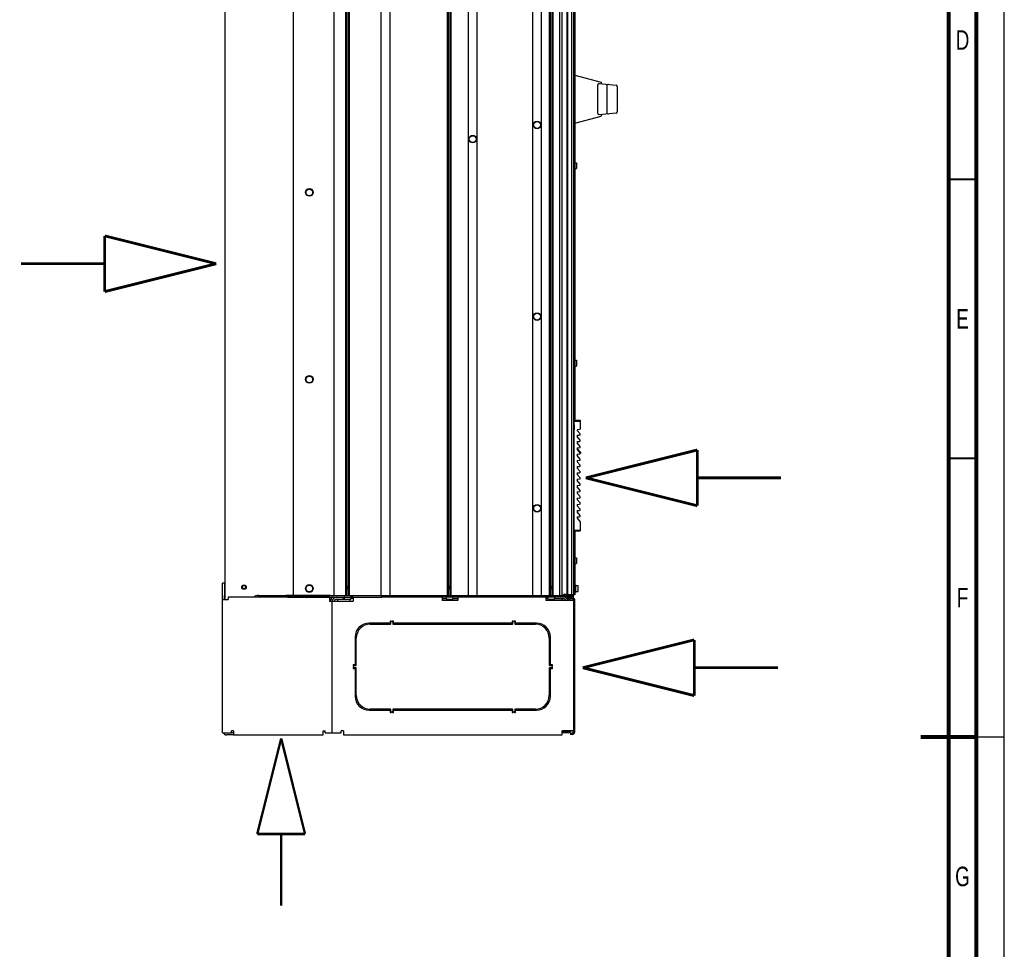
# Paper-space layout 'SUBMITTAL_E2H_2_1' of a CAD drawing. Header units: millimetres. Extents: x 0 to 841, y 0 to 594.
# Tile 56 of 67: x 664 to 841, y 259 to 426. Entities that reach past the tile are written whole.
import ezdxf

# ---------------------------------------------------------------- set-up
doc = ezdxf.new("R2010")
doc.units = ezdxf.units.MM
doc.header["$LTSCALE"] = 46.255
doc.linetypes.add('CENTER', pattern=[0.6, 0.375, -0.075, 0.075, -0.075])
doc.linetypes.add('DASHED', pattern=[0.2, 0.1, -0.1])
doc.layers.get('0').update_dxf_attribs({"linetype": 'CONTINUOUS'})
for name, color, linetype in [('002___PRT_ALL_AXES', 7, 'CONTINUOUS'), ('02___PRT_ALL_AXES', 7, 'CONTINUOUS'), ('CHAMFERS', 7, 'CONTINUOUS'), ('DATUM', 7, 'CONTINUOUS'), ('DEFAULT_1', 7, 'CENTER'), ('DRAFTS', 7, 'CONTINUOUS'), ('NOTES', 7, 'CONTINUOUS'), ('ROUNDS', 7, 'CONTINUOUS')]:
    doc.layers.add(name, color=color, linetype=linetype)
doc.styles.get("Standard").update_dxf_attribs({"font": 'txt', "width": 0.725})

psp = doc.layouts.new('SUBMITTAL_E2H_2_1')

# ---------------------------------------------------------------- linework, layer by layer
at = {"color": 7, "linetype": 'CONTINUOUS'}
for p, q in [((841, 0), (841, 594)), ((841, 0), (841, 594)), ((713.48, 322.39), (713.48, 547.39)), ((720.82, 322.39), (720.82, 547.39)), ((722.86, 322.39), (722.86, 547.39)), ((723.05, 322.39), (723.05, 547.39)), ((723.34, 322.39), (723.34, 547.39)), ((723.53, 322.39), (723.53, 547.39)), ((729.23, 322.39), (729.23, 547.39)), ((730.82, 322.39), (730.82, 547.39)), ((741.13, 322.39), (741.13, 547.39)), ((741.32, 322.39), (741.32, 547.39)), ((741.61, 322.39), (741.61, 547.39)), ((741.8, 322.39), (741.8, 547.39)), ((744.86, 322.39), (744.86, 547.39)), ((746.45, 322.39), (746.45, 547.39)), ((756.41, 322.39), (756.41, 547.39)), ((758, 322.39), (758, 547.39)), ((759.4, 322.39), (759.4, 547.39)), ((759.59, 322.39), (759.59, 547.39)), ((759.88, 322.39), (759.88, 547.39)), ((760.06, 322.39), (760.06, 547.39)), ((761.22, 547.39), (761.22, 322.39)), ((761.64, 547.39), (761.64, 322.39)), ((763.76, 547.24), (763.76, 322.55)), ((763.95, 400), (764.27, 400)), ((764.28, 399.98), (764.28, 398.97)), ((763.95, 398.96), (764.27, 398.96)), ((763.95, 364.58), (764.27, 364.58)), ((764.28, 364.57), (764.28, 363.55)), ((763.95, 363.54), (764.27, 363.54)), ((764.83, 352.15), (764.37, 352.11)), ((764.37, 352.11), (764.37, 351.99)), ((764.91, 351.36), (764.37, 351.99)), ((764.37, 351.12), (764.83, 351.16)), ((764.37, 351.12), (764.37, 350.87)), ((764.91, 350.24), (764.37, 350.87)), ((764.37, 349.99), (764.83, 350.03)), ((764.37, 349.99), (764.37, 349.74)), ((764.91, 349.11), (764.37, 349.74)), ((764.37, 348.87), (764.83, 348.91)), ((764.37, 348.87), (764.37, 348.62)), ((764.91, 347.99), (764.37, 348.62)), ((764.37, 347.74), (764.83, 347.78)), ((764.37, 347.74), (764.37, 347.49)), ((764.91, 346.86), (764.37, 347.49)), ((764.37, 346.61), (764.83, 346.65)), ((764.37, 346.61), (764.37, 346.36)), ((764.91, 345.73), (764.37, 346.36)), ((764.37, 345.49), (764.83, 345.53)), ((764.37, 345.49), (764.37, 345.24)), ((764.91, 344.61), (764.37, 345.24)), ((764.37, 344.36), (764.83, 344.4)), ((764.37, 344.36), (764.37, 344.11)), ((764.91, 343.48), (764.37, 344.11)), ((764.37, 343.24), (764.83, 343.28)), ((764.37, 343.24), (764.37, 342.99)), ((764.91, 342.36), (764.37, 342.99)), ((764.37, 342.11), (764.83, 342.15)), ((764.37, 342.11), (764.37, 341.86)), ((764.91, 341.23), (764.37, 341.86)), ((764.37, 340.99), (764.83, 341.03)), ((764.37, 340.99), (764.37, 340.74)), ((764.91, 340.11), (764.37, 340.74)), ((764.37, 339.86), (764.83, 339.9)), ((764.37, 339.86), (764.37, 339.61)), ((764.91, 338.98), (764.37, 339.61)), ((764.37, 338.73), (764.83, 338.77)), ((764.37, 338.73), (764.37, 338.48)), ((764.91, 337.85), (764.37, 338.48)), ((764.37, 337.61), (764.83, 337.65)), ((764.37, 337.61), (764.37, 337.36)), ((764.91, 336.73), (764.37, 337.36)), ((764.37, 336.48), (764.83, 336.52)), ((764.37, 336.48), (764.37, 336.23)), ((764.37, 336.23), (764.91, 335.6)), ((763.76, 334.43), (763.79, 334.43)), ((763.76, 334.36), (763.79, 334.36)), ((763.95, 329.16), (764.27, 329.16)), ((764.28, 329.15), (764.28, 328.14)), ((763.95, 328.12), (764.27, 328.12)), ((723.2, 324.09), (723.05, 323.84)), ((723.34, 323.57), (723.05, 323.57)), ((723.2, 324.09), (723.34, 323.84)), ((741.46, 324.09), (741.32, 323.84)), ((741.61, 323.57), (741.32, 323.57)), ((741.46, 324.09), (741.61, 323.84)), ((759.73, 324.09), (759.59, 323.84)), ((759.88, 323.57), (759.59, 323.57)), ((759.73, 324.09), (759.88, 323.84)), ((763.95, 324.32), (764.07, 324.32)), ((764.07, 324.32), (764.07, 322.95)), ((764.07, 323.86), (764.08, 323.86)), ((764.07, 323.41), (764.08, 323.41)), ((764.08, 324.16), (764.52, 324.16)), ((764.08, 324.16), (764.08, 323.12)), ((764.53, 324.14), (764.53, 323.13)), ((701.14, 321.64), (701.14, 322.39)), ((712.49, 322.09), (718.88, 322.09)), ((723.6, 321.65), (722.79, 321.65)), ((729.36, 322.39), (757.92, 322.39)), ((729.36, 322.38), (729.36, 322.39)), ((729.36, 322.38), (757.87, 322.38)), ((730.7, 322.38), (730.7, 322.39)), ((741.87, 321.65), (741.06, 321.65)), ((744.98, 322.38), (744.98, 322.39)), ((746.32, 322.38), (746.32, 322.39)), ((756.58, 322.38), (756.58, 322.39)), ((757.92, 322.38), (757.92, 322.39)), ((759.08, 321.81), (759.08, 322.09)), ((760.14, 321.65), (759.33, 321.65)), ((761.46, 322.39), (761.64, 322.39)), ((762.49, 321.82), (762.33, 321.96)), ((762.75, 321.76), (762.68, 321.76)), ((763.26, 322.39), (763.32, 322.39)), ((763.41, 322.42), (763.32, 322.42)), ((763.41, 322.49), (763.41, 322.42)), ((763.7, 322.55), (763.76, 322.55)), ((763.93, 321.59), (763.93, 297.93)), ((763.95, 322.95), (764.07, 322.95)), ((764.08, 323.12), (764.52, 323.12)), ((720.03, 321.41), (719.95, 321.41)), ((762.85, 297.77), (761.7, 297.77))]:
    psp.add_line(p, q, dxfattribs=at)
at = {"color": 3, "linetype": 'CONTINUOUS'}
for p, q in [((701.2, 552.39), (701.2, 321.64)), ((700.76, 297.77), (700.76, 322.39)), ((700.76, 321.64), (701.76, 321.64)), ((719.95, 322.08), (701.76, 322.08)), ((701.76, 322.08), (701.76, 321.64)), ((719.95, 322.08), (719.95, 321.34)), ((724.18, 322.09), (724.18, 321.34)), ((730.7, 322.09), (729.36, 322.09)), ((740.19, 322.09), (740.19, 321.47)), ((742.96, 321.47), (740.19, 321.47)), ((742.96, 322.09), (742.96, 321.47)), ((746.32, 322.09), (744.98, 322.09)), ((757.87, 322.09), (756.53, 322.09)), ((758.78, 322.09), (758.78, 321.47)), ((763.7, 321.47), (758.78, 321.47)), ((761.94, 322.51), (762.51, 322.51)), ((761.94, 322.39), (761.94, 322.51)), ((762.31, 321.6), (762.14, 321.74)), ((763.11, 322.38), (763.11, 322.49)), ((763.7, 321.59), (763.7, 297.93)), ((719.95, 321.34), (724.18, 321.34)), ((720.45, 297.77), (720.45, 321.34)), ((700.76, 297.77), (702.39, 297.77)), ((702.76, 298.14), (702.39, 298.14)), ((702.39, 297.77), (702.39, 298.14)), ((702.76, 298.14), (702.76, 297.39)), ((702.76, 297.39), (718.82, 297.39)), ((718.82, 298.14), (719.2, 298.14)), ((718.82, 297.39), (718.82, 298.14)), ((719.2, 297.77), (719.2, 298.14)), ((719.2, 297.77), (722.07, 297.77)), ((722.45, 298.14), (722.07, 298.14)), ((722.07, 297.77), (722.07, 298.14)), ((722.45, 298.14), (722.45, 297.39)), ((722.45, 297.39), (761.7, 297.39)), ((763.7, 298.14), (761.7, 298.14)), ((761.7, 297.39), (761.7, 298.14)), ((762.85, 298.01), (761.7, 298.01))]:
    psp.add_line(p, q, dxfattribs=at)
at = {"color": 7, "linetype": 'DASHED'}
psp.add_line((841, 297), (836, 297), dxfattribs=at)
at = {"color": 7, "linetype": 'CONTINUOUS'}
for points, const_width in [([(836, 5), (836, 589)], 0.7), ([(831, 10), (831, 584)], 0.7), ([(831, 397), (836, 397)], 0.35), ([(831, 347), (836, 347)], 0.35), ([(836, 297), (826, 297)], 0.7)]:
    psp.add_lwpolyline(points, dxfattribs=dict(at, const_width=const_width))
at = {"color": 40, "linetype": 'CONTINUOUS'}
for points, const_width in [([(765.93, 343.48), (785.93, 348.48)], 0.5), ([(785.93, 338.48), (785.93, 348.48)], 0.5), ([(765.93, 343.48), (785.93, 338.48)], 0.5), ([(785.93, 343.48), (800.93, 343.48)], 0.5), ([(765.39, 309.43), (785.39, 314.43)], 0.5), ([(785.39, 304.43), (785.39, 314.43)], 0.5), ([(765.39, 309.43), (785.39, 304.43)], 0.5), ([(785.39, 309.43), (800.39, 309.43)], 0.5), ([(711.29, 296.75), (707, 279.61)], 0.429), ([(711.29, 296.75), (715.57, 279.61)], 0.429), ([(707, 279.61), (715.57, 279.61)], 0.429), ([(711.29, 279.61), (711.29, 266.75)], 0.429)]:
    psp.add_lwpolyline(points, dxfattribs=dict(at, const_width=const_width))
at = {"color": 7, "linetype": 'CONTINUOUS'}
for centre in [(757.2, 406.77), (745.65, 404.23), (757.2, 372.39), (757.2, 338.02)]:
    psp.add_circle(centre, 0.613, dxfattribs=at)
at = {"color": 3, "linetype": 'CONTINUOUS'}
psp.add_circle((704.62, 323.89), 0.312, dxfattribs=at)
at = {"color": 7, "linetype": 'CONTINUOUS'}
for centre, radius, start, end in [((764.27, 399.98), 0.0125, 0, 90), ((764.27, 398.97), 0.0125, 270, 360), ((764.27, 364.57), 0.0125, 0, 90), ((764.27, 363.55), 0.0125, 270, 360), ((764.82, 352.27), 0.125, 275, 360), ((764.82, 351.28), 0.125, 275, 40.6013), ((764.82, 350.16), 0.125, 275, 40.6013), ((764.82, 349.03), 0.125, 275, 40.6013), ((764.82, 347.9), 0.125, 275, 40.6013), ((764.82, 346.78), 0.125, 275, 40.6013), ((764.82, 345.65), 0.125, 275, 40.6013), ((764.82, 344.53), 0.125, 275, 40.6013), ((764.82, 343.4), 0.125, 275, 40.6013), ((764.82, 342.28), 0.125, 275, 40.6013), ((764.82, 341.15), 0.125, 275, 40.6013), ((764.82, 340.02), 0.125, 275, 40.6013), ((764.82, 338.9), 0.125, 275, 40.6013), ((764.82, 337.77), 0.125, 275, 40.6013), ((764.82, 336.65), 0.125, 275, 40.6013), ((764.82, 335.52), 0.125, 0, 40.6013), ((764.27, 329.15), 0.0125, 0, 90), ((764.27, 328.14), 0.0125, 270, 360), ((764.52, 324.14), 0.0125, 0, 90), ((720.03, 321.66), 0.25, 270, 360), ((721.2, 321.34), 0.375, 90, 180), ((722.79, 321.84), 0.188, 180, 270), ((723.6, 321.84), 0.188, 270, 360), ((741.06, 321.84), 0.188, 180, 270), ((741.87, 321.84), 0.188, 270, 360), ((759.33, 321.84), 0.188, 180, 270), ((760.14, 321.84), 0.188, 270, 360), ((761.96, 321.52), 0.575, 50, 90), ((762.68, 322.04), 0.287, 230, 270), ((762.75, 321.18), 0.575, 30.5989, 90), ((763.46, 321.59), 0.475, 0, 90), ((764.52, 323.13), 0.0125, 270, 360), ((762.85, 298.24), 0.475, 270, 347.9497), ((763.46, 297.93), 0.475, 270, 360)]:
    psp.add_arc(centre, radius, start, end, dxfattribs=at)
at = {"color": 3, "linetype": 'CONTINUOUS'}
for centre, radius, start, end in [((721.2, 321.34), 0.75, 90, 180), ((761.96, 321.52), 0.287, 50, 90), ((762.68, 322.04), 0.575, 230, 256.6667), ((763.46, 321.59), 0.237, 0, 90), ((701.51, 298.14), 0.75, 210.3548, 270), ((762.85, 298.24), 0.237, 270, 334.78), ((763.46, 297.93), 0.237, 270, 360)]:
    psp.add_arc(centre, radius, start, end, dxfattribs=at)
at = {"layer": '002___PRT_ALL_AXES', "color": 7, "linetype": 'CONTINUOUS'}
for p, q in [((761.64, 547.39), (761.64, 322.39)), ((721.42, 321.72), (721.42, 321.34)), ((723.59, 321.65), (723.59, 321.34)), ((759.5, 321.47), (759.5, 321.65)), ((761.91, 322.39), (761.64, 322.39)), ((761.67, 321.47), (761.67, 321.81)), ((762.51, 322.58), (761.91, 322.58)), ((761.91, 322.58), (761.91, 322.39)), ((763.32, 322.39), (763.32, 322.49))]:
    psp.add_line(p, q, dxfattribs=at)
psp.add_circle((704.62, 323.89), 0.406, dxfattribs=at)
at = {"layer": '02___PRT_ALL_AXES', "color": 7, "linetype": 'CONTINUOUS'}
for p, q in [((720.35, 321.94), (719.95, 321.94)), ((720.28, 321.94), (720.28, 321.66)), ((720.35, 321.94), (720.35, 322.09))]:
    psp.add_line(p, q, dxfattribs=at)
for centre in [(757.2, 406.77), (745.65, 404.23), (757.2, 372.39), (757.2, 338.02)]:
    psp.add_circle(centre, 0.675, dxfattribs=at)
at = {"layer": 'CHAMFERS', "color": 7, "linetype": 'CONTINUOUS'}
for p, q in [((763.76, 353.83), (764.94, 353.81)), ((763.76, 353.64), (764.94, 353.62)), ((764.94, 353.81), (764.94, 352.27)), ((763.82, 333.92), (763.76, 334.95)), ((763.81, 334.1), (764.94, 334.18)), ((763.82, 333.92), (764.94, 333.99)), ((764.94, 335.52), (764.94, 333.99))]:
    psp.add_line(p, q, dxfattribs=at)
at = {"layer": 'DATUM', "color": 7, "linetype": 'CONTINUOUS'}
for p, q in [((762.51, 547.3), (762.51, 322.49)), ((761.96, 322.58), (761.96, 322.49)), ((762.35, 322.58), (762.35, 322.49))]:
    psp.add_line(p, q, dxfattribs=at)
for centre in [(716.34, 394.68), (716.34, 361.14), (716.34, 323.64)]:
    psp.add_circle(centre, 0.688, dxfattribs=at)
at = {"layer": 'DEFAULT_1', "color": 40, "linetype": 'CENTER', "const_width": 0.5}
for points in [[(699.64, 381.88), (679.64, 386.88)], [(679.64, 386.88), (679.64, 376.88)], [(679.64, 381.88), (664.64, 381.88)], [(699.64, 381.88), (679.64, 376.88)]]:
    psp.add_lwpolyline(points, dxfattribs=at)
at = {"layer": 'DRAFTS', "color": 7, "linetype": 'CONTINUOUS'}
for p, q in [((763.95, 415.7), (768.7, 414.43)), ((763.95, 407.08), (768.7, 408.36)), ((765, 348.07), (764.47, 348.69))]:
    psp.add_line(p, q, dxfattribs=at)
for centre, start, end in [((764.38, 348.61), 40.6013, 89.5), ((764.91, 347.99), 284.1362, 40.6013)]:
    psp.add_arc(centre, 0.125, start, end, dxfattribs=at)
at = {"layer": 'NOTES', "color": 7, "linetype": 'CONTINUOUS'}
for p, q in [((762.67, 547.3), (762.67, 322.49)), ((763.37, 547.3), (763.37, 322.49)), ((763.7, 547.3), (763.7, 322.49)), ((763.95, 491.13), (763.95, 353.83)), ((763.95, 333.92), (763.95, 322.49)), ((762.15, 322.49), (761.98, 322.49)), ((763.95, 322.49), (762.51, 322.49))]:
    psp.add_line(p, q, dxfattribs=at)
for centre in [(716.34, 394.68), (716.34, 361.14), (716.34, 323.64)]:
    psp.add_circle(centre, 0.594, dxfattribs=at)
at = {"layer": 'ROUNDS', "color": 7, "linetype": 'CONTINUOUS'}
for p, q in [((768.07, 408.86), (768.07, 413.93)), ((768.34, 414.18), (771.36, 413.91)), ((768.7, 414.43), (768.7, 414.15)), ((769.71, 413.78), (769.71, 409)), ((771.58, 413.66), (771.58, 409.12)), ((771.36, 408.87), (768.34, 408.61)), ((768.7, 408.64), (768.7, 408.36)), ((763.82, 352.99), (763.82, 352.18)), ((701.14, 324.62), (700.76, 324.62)), ((701.14, 324.62), (701.14, 322.39)), ((712.49, 322.09), (706.38, 322.09)), ((707.02, 322.38), (707.26, 322.38)), ((707.26, 322.09), (707.26, 322.38)), ((707.27, 322.39), (729.36, 322.39)), ((707.27, 322.39), (707.27, 322.38)), ((707.27, 322.38), (712.13, 322.38)), ((712.13, 322.09), (712.13, 322.38)), ((712.15, 322.39), (712.15, 322.38)), ((720.07, 322.38), (712.15, 322.38)), ((718.88, 322.09), (729.36, 322.09)), ((720.45, 322.09), (720.45, 322.39)), ((720.45, 322.38), (729.36, 322.38)), ((721.2, 321.72), (722.64, 321.72)), ((722.45, 321.72), (722.45, 322.09)), ((722.6, 322.03), (722.6, 321.84)), ((723.82, 321.72), (723.75, 321.72)), ((723.79, 322.03), (723.79, 321.84)), ((723.82, 321.72), (723.82, 322.09)), ((724.18, 322.08), (723.82, 322.08)), ((729.36, 322.09), (729.36, 322.38)), ((730.7, 322.09), (730.7, 322.38)), ((744.98, 322.09), (730.7, 322.09)), ((740.9, 322.08), (740.19, 322.08)), ((740.87, 322.03), (740.87, 321.84)), ((742.96, 322.08), (742.03, 322.08)), ((742.06, 322.03), (742.06, 321.84)), ((744.98, 322.09), (744.98, 322.38)), ((746.32, 322.09), (746.32, 322.38)), ((756.53, 322.09), (746.32, 322.09)), ((756.53, 322.09), (756.53, 322.38)), ((757.87, 322.09), (757.87, 322.38)), ((763.7, 322.09), (757.87, 322.09)), ((757.92, 322.39), (761.46, 322.39)), ((757.92, 322.38), (761.32, 322.38)), ((759.02, 322.08), (758.78, 322.08)), ((759.02, 321.84), (759.02, 322.09)), ((759.14, 322.03), (759.14, 321.84)), ((760.33, 322.03), (760.33, 321.84)), ((761.46, 322.39), (761.46, 322.38)), ((762.68, 322.07), (763.46, 322.07)), ((762.68, 321.83), (762.68, 322.07)), ((763.11, 322.39), (763.3, 322.39)), ((763.7, 322.09), (763.7, 322.38)), ((702.76, 297.77), (702.39, 297.77)), ((763.18, 297.69), (763.18, 297.46)), ((763.46, 297.46), (763.18, 297.46))]:
    psp.add_line(p, q, dxfattribs=at)
at = {"layer": 'ROUNDS', "color": 3, "linetype": 'CONTINUOUS'}
for p, q in [((700.76, 322.39), (700.76, 324.62)), ((707.27, 322.39), (707.19, 322.39)), ((707.26, 322.38), (707.27, 322.38)), ((712.13, 322.38), (712.15, 322.38)), ((720.07, 322.38), (720.45, 322.38)), ((724.18, 321.84), (723.82, 321.84)), ((740.19, 321.84), (740.87, 321.84)), ((742.06, 321.84), (742.96, 321.84)), ((757.87, 322.38), (757.92, 322.38)), ((759.02, 321.84), (758.78, 321.84)), ((759.08, 321.81), (759.14, 321.81)), ((761.96, 321.81), (760.33, 321.81)), ((761.32, 322.38), (763.7, 322.38)), ((762.68, 321.83), (763.46, 321.83)), ((730.76, 317.43), (727.07, 317.43)), ((727.26, 317.24), (730.88, 317.24)), ((731, 317.81), (730.82, 317.81)), ((730.82, 317.81), (730.82, 317.49)), ((730.95, 317.68), (731, 317.68)), ((730.95, 317.31), (730.95, 317.68)), ((731.45, 317.81), (731.27, 317.81)), ((731.27, 317.68), (731.32, 317.68)), ((731.32, 317.68), (731.32, 317.31)), ((731.38, 317.24), (752.76, 317.24)), ((731.45, 317.49), (731.45, 317.81)), ((752.63, 317.43), (731.51, 317.43)), ((752.87, 317.81), (752.7, 317.81)), ((752.7, 317.81), (752.7, 317.49)), ((752.82, 317.68), (752.87, 317.68)), ((752.82, 317.31), (752.82, 317.68)), ((753.32, 317.81), (753.15, 317.81)), ((753.15, 317.68), (753.2, 317.68)), ((753.2, 317.68), (753.2, 317.31)), ((753.26, 317.24), (756.88, 317.24)), ((753.32, 317.49), (753.32, 317.81)), ((757.07, 317.43), (753.38, 317.43)), ((724.57, 314.93), (724.57, 309.99)), ((724.76, 309.87), (724.76, 314.74)), ((759.38, 314.74), (759.38, 309.87)), ((759.57, 309.99), (759.57, 314.93)), ((724.51, 309.93), (724.2, 309.93)), ((724.2, 309.93), (724.2, 309.76)), ((724.2, 309.48), (724.2, 309.31)), ((724.2, 309.31), (724.51, 309.31)), ((724.32, 309.81), (724.7, 309.81)), ((724.32, 309.76), (724.32, 309.81)), ((724.32, 309.43), (724.32, 309.48)), ((724.7, 309.43), (724.32, 309.43)), ((724.57, 309.24), (724.57, 304.31)), ((724.76, 304.49), (724.76, 309.37)), ((759.38, 309.37), (759.38, 304.49)), ((759.45, 309.81), (759.82, 309.81)), ((759.82, 309.43), (759.45, 309.43)), ((759.57, 304.31), (759.57, 309.24)), ((759.95, 309.93), (759.63, 309.93)), ((759.63, 309.31), (759.95, 309.31)), ((759.82, 309.81), (759.82, 309.76)), ((759.82, 309.48), (759.82, 309.43)), ((759.95, 309.76), (759.95, 309.93)), ((759.95, 309.31), (759.95, 309.48)), ((727.07, 301.81), (730.76, 301.81)), ((730.88, 301.99), (727.26, 301.99)), ((730.82, 301.74), (730.82, 301.43)), ((730.82, 301.43), (731, 301.43)), ((730.95, 301.56), (730.95, 301.93)), ((731, 301.56), (730.95, 301.56)), ((731.32, 301.56), (731.27, 301.56)), ((731.27, 301.43), (731.45, 301.43)), ((731.32, 301.93), (731.32, 301.56)), ((752.76, 301.99), (731.38, 301.99)), ((731.45, 301.43), (731.45, 301.74)), ((731.51, 301.81), (752.63, 301.81)), ((752.7, 301.74), (752.7, 301.43)), ((752.7, 301.43), (752.87, 301.43)), ((752.82, 301.56), (752.82, 301.93)), ((752.87, 301.56), (752.82, 301.56)), ((753.2, 301.56), (753.15, 301.56)), ((753.15, 301.43), (753.32, 301.43)), ((753.2, 301.93), (753.2, 301.56)), ((756.88, 301.99), (753.26, 301.99)), ((753.32, 301.43), (753.32, 301.74)), ((753.38, 301.81), (757.07, 301.81)), ((702.76, 297.39), (701.51, 297.39)), ((763.18, 297.69), (763.46, 297.69))]:
    psp.add_line(p, q, dxfattribs=at)
at = {"layer": 'ROUNDS', "color": 7, "linetype": 'CONTINUOUS'}
for centre, radius, start, end in [((768.32, 413.93), 0.25, 85, 180), ((769.96, 413.78), 0.25, 85, 180), ((771.33, 413.66), 0.25, 0, 85), ((768.32, 408.86), 0.25, 180, 274.9995), ((769.96, 409), 0.25, 180, 275), ((771.33, 409.12), 0.25, 275, 360), ((763.72, 352.99), 0.0938, 0, 67.2357), ((763.72, 352.18), 0.0938, 292.7643, 360), ((722.66, 322.03), 0.0625, 90, 180), ((723.73, 322.03), 0.0625, 0, 90), ((740.93, 322.03), 0.0625, 90, 180), ((742, 322.03), 0.0625, 0, 90), ((759.2, 322.03), 0.0625, 90, 180), ((760.26, 322.03), 0.0625, 0, 90)]:
    psp.add_arc(centre, radius, start, end, dxfattribs=at)
at = {"layer": 'ROUNDS', "color": 3, "linetype": 'CONTINUOUS'}
for centre, radius, start, end in [((707.19, 321.14), 1.25, 90, 131.3384), ((727.07, 314.93), 2.5, 90, 180), ((727.26, 314.74), 2.5, 90, 180), ((730.76, 317.49), 0.0625, 270, 360), ((730.88, 317.31), 0.0625, 270, 360), ((731, 317.74), 0.0625, 270, 90), ((731.27, 317.74), 0.0625, 90, 270), ((731.38, 317.31), 0.0625, 180, 270), ((731.51, 317.49), 0.0625, 180, 270), ((752.63, 317.49), 0.0625, 270, 360), ((752.76, 317.31), 0.0625, 270, 360), ((752.87, 317.74), 0.0625, 270, 90), ((753.15, 317.74), 0.0625, 90, 270), ((753.26, 317.31), 0.0625, 180, 270), ((753.38, 317.49), 0.0625, 180, 270), ((756.88, 314.74), 2.5, 0, 90), ((757.07, 314.93), 2.5, 0, 90), ((724.26, 309.76), 0.0625, 180, 360), ((724.26, 309.48), 0.0625, 0, 180), ((724.51, 309.99), 0.0625, 270, 360), ((724.51, 309.24), 0.0625, 0, 90), ((724.7, 309.87), 0.0625, 270, 360), ((724.7, 309.37), 0.0625, 0, 90), ((759.45, 309.87), 0.0625, 180, 270), ((759.45, 309.37), 0.0625, 90, 180), ((759.63, 309.99), 0.0625, 180, 270), ((759.63, 309.24), 0.0625, 90, 180), ((759.88, 309.76), 0.0625, 180, 360), ((759.88, 309.48), 0.0625, 0, 180), ((727.07, 304.31), 2.5, 180, 270), ((727.26, 304.49), 2.5, 180, 270), ((756.88, 304.49), 2.5, 270, 360), ((757.07, 304.31), 2.5, 270, 360), ((730.76, 301.74), 0.0625, 0, 90), ((730.88, 301.93), 0.0625, 0, 90), ((731, 301.49), 0.0625, 270, 90), ((731.27, 301.49), 0.0625, 90, 270), ((731.38, 301.93), 0.0625, 90, 180), ((731.51, 301.74), 0.0625, 90, 180), ((752.63, 301.74), 0.0625, 0, 90), ((752.76, 301.93), 0.0625, 0, 90), ((752.87, 301.49), 0.0625, 270, 90), ((753.15, 301.49), 0.0625, 90, 270), ((753.26, 301.93), 0.0625, 90, 180), ((753.38, 301.74), 0.0625, 90, 180)]:
    psp.add_arc(centre, radius, start, end, dxfattribs=at)

# ---------------------------------------------------------------- texts
at = {"color": 2, "linetype": 'CONTINUOUS', "char_height": 3.5, "width": 2.5375, "attachment_point": 2, "line_spacing_factor": 0.9}
for s, insert in [('D', (833.5, 423.75)), ('E', (833.5, 373.75)), ('F', (833.5, 323.75)), ('G', (833.5, 273.75))]:
    psp.add_mtext(s, dxfattribs=dict(at, insert=insert))

doc.saveas('drawing.dxf')
